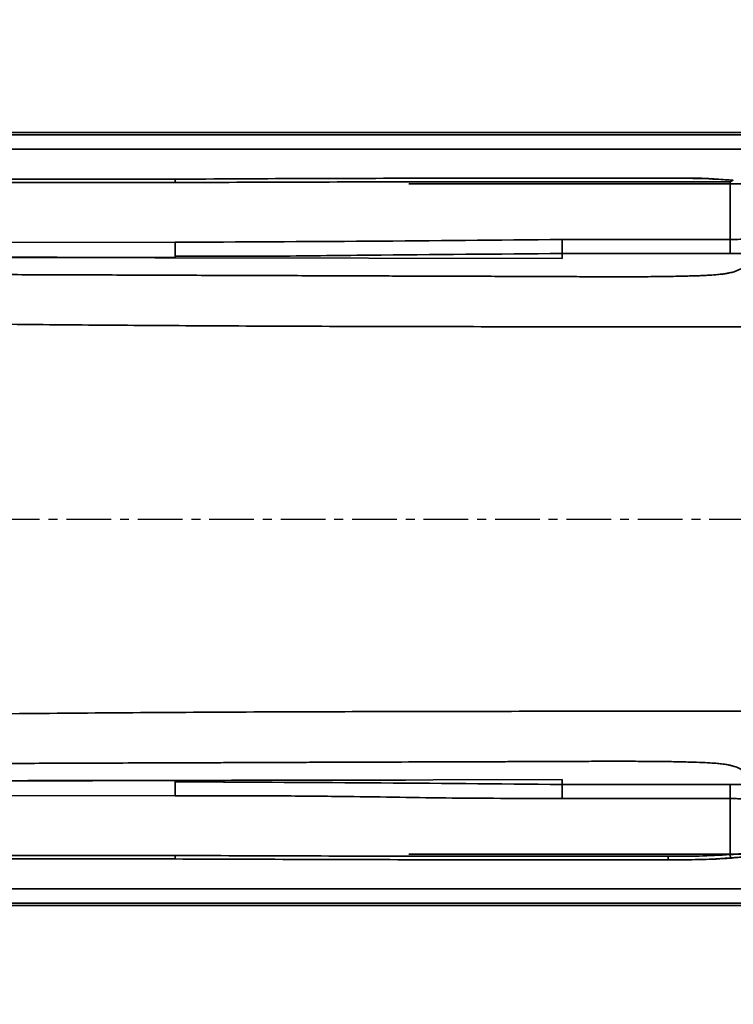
# Model space of a CAD drawing. Header units: millimetres. Extents: x 5717 to 9500, y -822 to 3039.
# Tile 12 of 31: x 7619 to 7720, y 742 to 882. Entities that reach past the tile are written whole.
import ezdxf

# ---------------------------------------------------------------- set-up
doc = ezdxf.new("R2010")
doc.units = ezdxf.units.MM
doc.header["$PDSIZE"] = -1
doc.linetypes.add('CENTER', pattern=[10.16, 6.35, -1.27, 1.27, -1.27])
doc.layers.add('细线层', color=7, linetype='Continuous')
doc.styles.get("Standard").update_dxf_attribs({"font": 'geniso.shx'})
doc.dimstyles.new('ISO-25', dxfattribs={"dimscale": 5, "dimtxt": 3.5, "dimasz": 4.5, "dimexe": 3.5, "dimexo": 0.625, "dimtad": 1, "dimdec": 1, "dimtxsty": 'Standard', "dimcen": 2.5, "dimclrd": 1, "dimclre": 1, "dimadec": 0, "dimazin": 0, "dimtfac": 1, "dimtdec": 1, "dimtmove": 1, "dimatfit": 3, "dimfxl": 1, "dimarcsym": 0})

# ---------------------------------------------------------------- blocks, each defined once
blk = doc.blocks.new('*U1')
at = {"color": 0, "linetype": 'CENTER', "transparency": 16777216}
blk.add_line((-294.49, 0), (458.69, 0), dxfattribs=at)
blk = doc.blocks.new('*D32')
at = {"color": 1, "lineweight": -2, "transparency": 16777216}
for p, q in [((7895.88, 1048.55), (7836.6, 1029.74)), ((7147.94, 811.21), (7815.15, 1022.94))]:
    blk.add_line(p, q, dxfattribs=at)
at = {"color": 1, "transparency": 16777216}
blk.add_solid([(7835.46, 1033.32), (7837.73, 1026.17), (7815.15, 1022.94)], dxfattribs=at)
at = {"layer": 'Defpoints', "color": 0, "transparency": 16777216}
for p in [(7815.15, 1022.94), (7147.94, 811.21)]:
    blk.add_point(p, dxfattribs=at)
at = {"color": 0, "transparency": 16777216, "insert": (7873.37, 1053.87), "char_height": 17.5, "attachment_point": 5, "rotation": 17.6057}
blk.add_mtext('{\\fHYSWLongFangSong|b1|i0|c134|p2;R700}', dxfattribs=at)

msp = doc.modelspace()

# ---------------------------------------------------------------- linework, layer by layer
at = {"color": 4}
msp.add_arc((7147.94, 811.21), 700, 225, 135, dxfattribs=at)
at = {"layer": '细线层', "linetype": 'Continuous', "lineweight": 35}
for p, q in [((7902.94, 865.88), (7462.15, 865.88)), ((7463.53, 866.21), (7902.94, 866.21)), ((7460.59, 863.85), (7902.94, 863.85)), ((7576.44, 859.58), (7641, 859.58)), ((7578.94, 859.58), (7641, 859.58)), ((7641, 859.08), (7578.94, 859.08)), ((7641, 859.58), (7641, 859.08)), ((7819.86, 858.9), (7674.26, 858.9)), ((7719.94, 850.98), (7719.94, 859.19)), ((7614.43, 850.55), (7641.01, 850.59)), ((7696.08, 850.98), (7719.94, 850.98)), ((7641.01, 848.6), (7641.01, 848.39)), ((7641.03, 848.4), (7641.03, 848.39)), ((7696.08, 848.26), (7641.03, 848.39)), ((7696.08, 848.98), (7696.08, 848.26)), ((7719.94, 848.98), (7696.08, 848.98)), ((7641.01, 773.82), (7641.01, 774.03)), ((7641.03, 774.03), (7696.08, 774.16)), ((7641.03, 774.02), (7641.03, 774.03)), ((7641.03, 774.02), (7641.03, 774.02)), ((7696.08, 774.16), (7696.08, 773.44)), ((7696.08, 773.44), (7719.94, 773.44)), ((7641.01, 771.83), (7614.44, 771.87)), ((7719.94, 771.44), (7696.08, 771.44)), ((7719.94, 763.46), (7719.94, 771.44)), ((7641, 762.84), (7504.06, 762.84)), ((7641, 762.84), (7576.94, 762.84)), ((7578.94, 763.34), (7641, 763.34)), ((7641, 762.84), (7578.94, 762.84)), ((7641, 762.84), (7641, 763.34)), ((7641, 762.84), (7641, 762.84)), ((7674.26, 763.52), (7819.86, 763.52)), ((7711.14, 762.73), (7711.14, 762.73)), ((7719.98, 762.96), (7719.94, 763.46)), ((7902.94, 758.57), (7460.59, 758.57)), ((7462.15, 756.54), (7902.94, 756.54)), ((7902.94, 756.21), (7463.53, 756.21))]:
    msp.add_line(p, q, dxfattribs=at)
at = {"layer": '细线层', "linetype": 'Continuous', "lineweight": 35, "flags": 128}
for points in [[(7641.01, 848.6), (7641.01, 848.66), (7641.01, 848.79), (7641.01, 848.99), (7641.01, 849.24), (7641.01, 849.53), (7641.01, 849.86), (7641.01, 850.22), (7641.01, 850.59)], [(7696.08, 848.98), (7696.08, 849.03), (7696.08, 849.15), (7696.08, 849.34), (7696.08, 849.59), (7696.08, 849.89), (7696.08, 850.23), (7696.08, 850.59), (7696.08, 850.98)], [(7719.94, 848.98), (7719.94, 849.03), (7719.94, 849.15), (7719.94, 849.34), (7719.94, 849.59), (7719.94, 849.89), (7719.94, 850.23), (7719.94, 850.59), (7719.94, 850.98)], [(7711.14, 762.73), (7711.14, 762.74), (7711.14, 762.77), (7711.14, 762.81), (7711.14, 762.87), (7711.14, 762.95), (7711.14, 763.04), (7711.14, 763.13), (7711.14, 763.23)]]:
    msp.add_lwpolyline(points, dxfattribs=at)
at = {"layer": '细线层', "linetype": 'Continuous', "lineweight": 35}
for centre, major_axis, ratio in [((7719.94, 851.1), (2, 0), 0.062164), ((7719.94, 849.1), (4, 0), 0.031082)]:
    msp.add_ellipse(centre, major_axis=major_axis, ratio=ratio, start_param=4.712389, end_param=6.283185, dxfattribs=at)
for points, knots in [([(7641, 859.58), (7641, 859.58), (7646.86, 859.58), (7658.58, 859.68), (7676.15, 859.69), (7693.67, 859.7), (7705.34, 859.69), (7711.14, 859.69)], [0, 0, 0, 0, 0.000001, 0.250567, 0.501167, 0.751759, 1, 1, 1, 1]), ([(7719.94, 859.19), (7705.34, 859.2), (7684.89, 859.2), (7658.58, 859.16), (7646.86, 859.11), (7641, 859.08)], [0, 0, 0, 0, 0.554678, 0.777338, 1, 1, 1, 1]), ([(7711.14, 859.69), (7712.96, 859.72), (7715.69, 859.77), (7718.41, 859.55), (7719.31, 859.48)], [0, 0, 0, 0, 0.667508, 1, 1, 1, 1]), ([(7711.14, 859.69), (7711.14, 859.69), (7711.14, 859.69), (7711.14, 859.69), (7711.14, 859.69), (7711.15, 859.69), (7711.17, 859.69), (7712.72, 859.69), (7715.8, 859.71), (7718.86, 859.52), (7720.4, 859.42)], [0, 0, 0, 0, 0.000005, 0.000042, 0.000145, 0.000531, 0.002026, 0.007912, 0.50008, 1, 1, 1, 1]), ([(7720.4, 859.42), (7720.25, 859.35), (7720.09, 859.27), (7719.94, 859.2), (7719.94, 859.19)], [0, 0, 0, 0, 0.98273, 1, 1, 1, 1]), ([(7641.01, 850.59), (7650.19, 850.63), (7668.55, 850.72), (7686.91, 850.89), (7696.08, 850.98)], [0, 0, 0, 0, 0.499995, 1, 1, 1, 1]), ([(7724.31, 849.13), (7724.24, 849.05), (7724.1, 848.9), (7723.9, 848.68), (7723.69, 848.46), (7723.47, 848.25), (7723.24, 848.02), (7723, 847.81), (7722.76, 847.61), (7722.51, 847.42), (7722.26, 847.25), (7722, 847.08), (7721.7, 846.91), (7721.36, 846.73), (7720.98, 846.56), (7720.58, 846.42), (7720.2, 846.31), (7719.82, 846.22), (7719.37, 846.14), (7718.76, 846.05), (7717.95, 845.97), (7717, 845.9), (7716.01, 845.85), (7714.88, 845.81), (7713.16, 845.76), (7710.69, 845.71), (7707.98, 845.69), (7705.17, 845.68), (7702.35, 845.68), (7699.55, 845.69), (7696.97, 845.7), (7694.18, 845.71), (7690.92, 845.72), (7687, 845.74), (7682.89, 845.75), (7678.85, 845.76), (7674.88, 845.78), (7670.98, 845.79), (7667.16, 845.81), (7661.33, 845.83), (7653.66, 845.85), (7645.41, 845.88), (7638.7, 845.91), (7633.41, 845.93), (7628.31, 845.94), (7623.4, 845.96), (7618.67, 845.98), (7614.13, 846), (7609.78, 846.01), (7604.88, 846.03), (7598.98, 846.05), (7591.91, 846.08), (7584.62, 846.11), (7577.46, 846.14), (7570.43, 846.17), (7563.29, 846.2), (7556.13, 846.24), (7549.11, 846.28), (7542.23, 846.33), (7535.5, 846.39), (7529.46, 846.47), (7524.3, 846.57), (7520.09, 846.69), (7516.51, 846.83), (7513.34, 846.97), (7510.33, 847.14), (7507.49, 847.31), (7504.75, 847.49), (7502.34, 847.65), (7500.13, 847.81), (7498.14, 847.96), (7496.29, 848.1), (7495.22, 848.2), (7494.75, 848.24)], [0, 0, 0, 0, 0.021366, 0.040428, 0.057542, 0.079156, 0.098634, 0.115976, 0.136123, 0.151667, 0.166478, 0.180717, 0.196703, 0.211181, 0.227909, 0.24157, 0.249773, 0.257, 0.26526, 0.272429, 0.28014, 0.287849, 0.291779, 0.295561, 0.303259, 0.310957, 0.318657, 0.326364, 0.334076, 0.341791, 0.349507, 0.355427, 0.364917, 0.376477, 0.387833, 0.398985, 0.409933, 0.420676, 0.431216, 0.441552, 0.468924, 0.494754, 0.509859, 0.52445, 0.538526, 0.552089, 0.565138, 0.577672, 0.589693, 0.6012, 0.618243, 0.63856, 0.659811, 0.678719, 0.697939, 0.718129, 0.738113, 0.757565, 0.776821, 0.796299, 0.815409, 0.830782, 0.846152, 0.861528, 0.876911, 0.893227, 0.911036, 0.92791, 0.945683, 0.959397, 0.97378, 0.988463, 1, 1, 1, 1]), ([(7641.03, 848.39), (7637.16, 848.4), (7629.24, 848.42), (7617.1, 848.44), (7604.42, 848.47), (7591.19, 848.5), (7577.48, 848.53), (7566.22, 848.56), (7559.55, 848.57), (7557.6, 848.58)], [0, 0, 0, 0, 0.139101, 0.284671, 0.436711, 0.59522, 0.7602, 0.929718, 1, 1, 1, 1]), ([(7641.03, 848.41), (7629.83, 848.44), (7607.12, 848.48), (7579.87, 848.54), (7563.26, 848.57), (7558.14, 848.58), (7557.62, 848.59)], [0, 0, 0, 0, 0.402508, 0.815837, 0.981138, 1, 1, 1, 1]), ([(7696.08, 848.98), (7686.92, 848.91), (7673.15, 848.82), (7654.79, 848.58), (7645.6, 848.59), (7641.01, 848.6)], [0, 0, 0, 0, 0.4993618, 0.7498452, 1, 1, 1, 1]), ([(7738.16, 838.55), (7737.88, 838.55), (7737.31, 838.55), (7736.62, 838.55), (7735.98, 838.55), (7735.54, 838.55), (7734.95, 838.55), (7734.1, 838.55), (7733.01, 838.55), (7731.65, 838.55), (7730.3, 838.55), (7728.63, 838.55), (7726.68, 838.55), (7724.61, 838.55), (7722.25, 838.55), (7719.63, 838.55), (7716.77, 838.55), (7713.19, 838.55), (7708.9, 838.55), (7704.03, 838.56), (7699.15, 838.56), (7690.12, 838.57), (7676.98, 838.59), (7659.74, 838.63), (7643.34, 838.71), (7627.77, 838.81), (7613.01, 838.96), (7598.25, 839.16), (7583.48, 839.44), (7568.72, 839.8), (7553.99, 840.29), (7542.08, 840.79), (7533.06, 841.25), (7526.83, 841.6), (7520.75, 841.98), (7514.91, 842.38), (7509.5, 842.79), (7504.74, 843.17), (7500.84, 843.51), (7497.41, 843.82), (7494.55, 844.09), (7492.08, 844.34), (7489.96, 844.56), (7488.01, 844.76), (7486.15, 844.96), (7484.95, 845.1), (7484.34, 845.16)], [0, 0, 0, 0, 0.069036, 0.138072, 0.159768, 0.181465, 0.203161, 0.224856, 0.246545, 0.257008, 0.267466, 0.277917, 0.285754, 0.293596, 0.30144, 0.309283, 0.317123, 0.324965, 0.336726, 0.348498, 0.360272, 0.37205, 0.41392, 0.455793, 0.497666, 0.533558, 0.56945, 0.605342, 0.641234, 0.677125, 0.713015, 0.748897, 0.764597, 0.780296, 0.795991, 0.81168, 0.82736, 0.843034, 0.858715, 0.8744, 0.895322, 0.916254, 0.93719, 0.958126, 0.979063, 1, 1, 1, 1]), ([(7484.34, 777.26), (7484.95, 777.33), (7486.15, 777.46), (7488.01, 777.66), (7489.96, 777.87), (7492.08, 778.08), (7494.55, 778.33), (7497.41, 778.6), (7500.84, 778.91), (7504.74, 779.25), (7509.5, 779.63), (7514.91, 780.04), (7520.75, 780.44), (7526.83, 780.82), (7533.06, 781.17), (7542.89, 781.67), (7556.44, 782.23), (7573.64, 782.76), (7590.86, 783.14), (7608.09, 783.41), (7625.31, 783.59), (7642.52, 783.71), (7659.74, 783.79), (7676.98, 783.83), (7690.66, 783.85), (7700.77, 783.86), (7706.2, 783.87), (7710.51, 783.87), (7713.7, 783.87), (7716.77, 783.87), (7719.63, 783.87), (7722.25, 783.87), (7724.61, 783.87), (7726.68, 783.87), (7728.63, 783.87), (7730.3, 783.87), (7731.65, 783.87), (7733.19, 783.87), (7734.41, 783.87), (7735.31, 783.87), (7735.92, 783.87), (7736.39, 783.87), (7737.17, 783.87), (7737.72, 783.87), (7738.16, 783.87)], [0, 0, 0, 0, 0.020937, 0.041874, 0.06281, 0.083746, 0.104678, 0.1256, 0.141286, 0.156966, 0.17264, 0.18832, 0.204009, 0.219704, 0.235403, 0.251103, 0.292964, 0.334837, 0.376711, 0.418584, 0.460458, 0.502332, 0.544206, 0.586079, 0.627949, 0.64365, 0.659346, 0.667194, 0.675039, 0.682881, 0.690721, 0.698564, 0.706408, 0.71425, 0.722087, 0.732538, 0.742996, 0.753459, 0.781061, 0.808673, 0.836286, 0.8639, 0.891515, 1, 1, 1, 1]), ([(7494.75, 774.18), (7495.14, 774.22), (7496.01, 774.29), (7497.55, 774.41), (7499.23, 774.54), (7500.94, 774.67), (7502.64, 774.79), (7504.5, 774.92), (7506.5, 775.05), (7508.72, 775.19), (7511, 775.32), (7513.29, 775.44), (7515.5, 775.55), (7517.73, 775.64), (7520.17, 775.73), (7522.88, 775.81), (7525.88, 775.88), (7529.63, 775.95), (7534.19, 776.01), (7539.49, 776.07), (7544.9, 776.11), (7550.87, 776.15), (7557.41, 776.19), (7564.6, 776.23), (7571.69, 776.26), (7578.25, 776.29), (7584.35, 776.31), (7590.42, 776.33), (7596.24, 776.36), (7603.12, 776.38), (7611.17, 776.41), (7621.31, 776.45), (7632.4, 776.49), (7641.1, 776.52), (7647.13, 776.54), (7650.18, 776.56), (7653.3, 776.57), (7656.48, 776.58), (7659.71, 776.59), (7667.33, 776.62), (7674.69, 776.64), (7681.77, 776.67), (7684.24, 776.68), (7686.74, 776.68), (7689.31, 776.69), (7691.9, 776.7), (7694.26, 776.71), (7696.66, 776.72), (7699.17, 776.73), (7702.06, 776.74), (7705.01, 776.74), (7707.47, 776.73), (7709.34, 776.72), (7711.11, 776.7), (7713.16, 776.66), (7715.23, 776.6), (7716.81, 776.53), (7717.95, 776.45), (7718.85, 776.36), (7719.54, 776.26), (7720.09, 776.14), (7720.78, 775.95), (7721.39, 775.68), (7722, 775.34), (7722.52, 775), (7722.94, 774.67), (7723.33, 774.32), (7723.66, 773.99), (7723.99, 773.64), (7724.2, 773.41), (7724.31, 773.29)], [0, 0, 0, 0, 0.009587, 0.021438, 0.034452, 0.045952, 0.057565, 0.069515, 0.083167, 0.096403, 0.110463, 0.123087, 0.133624, 0.143819, 0.153853, 0.164133, 0.174256, 0.184612, 0.199989, 0.215371, 0.230547, 0.246138, 0.265589, 0.285231, 0.305982, 0.324477, 0.339747, 0.356516, 0.374783, 0.388051, 0.41347, 0.441479, 0.472077, 0.505265, 0.513534, 0.521966, 0.530563, 0.539325, 0.548251, 0.557342, 0.602415, 0.609153, 0.615965, 0.622852, 0.629813, 0.637198, 0.644332, 0.649318, 0.657079, 0.665101, 0.673214, 0.681355, 0.685242, 0.689066, 0.696764, 0.704462, 0.712164, 0.719872, 0.727583, 0.737383, 0.747721, 0.75844, 0.788619, 0.818908, 0.847822, 0.879402, 0.907228, 0.939642, 0.96763, 1, 1, 1, 1]), ([(7558.03, 773.85), (7561.73, 773.85), (7569.59, 773.87), (7584.49, 773.9), (7602.3, 773.94), (7622.11, 773.99), (7634.87, 774.02), (7641.03, 774.03)], [0, 0, 0, 0, 0.133836, 0.283894, 0.538654, 0.777355, 1, 1, 1, 1]), ([(7558.05, 773.84), (7558.32, 773.84), (7563.15, 773.85), (7579.4, 773.88), (7606.78, 773.94), (7629.62, 773.98), (7641.03, 774.01)], [0, 0, 0, 0, 0.009666, 0.174874, 0.587712, 1, 1, 1, 1]), ([(7641.01, 773.82), (7650.2, 773.78), (7668.56, 773.69), (7686.92, 773.53), (7696.08, 773.44)], [0, 0, 0, 0, 0.500643, 1, 1, 1, 1]), ([(7641.01, 771.83), (7641.01, 772.07), (7641.01, 772.57), (7641.01, 773.22), (7641.01, 773.69), (7641.01, 773.78), (7641.01, 773.82)], [0, 0, 0, 0, 0.241127, 0.5, 0.758873, 1, 1, 1, 1]), ([(7641.03, 774.01), (7643.7, 774.02), (7648.67, 774.03), (7655.56, 774.05), (7661.32, 774.06), (7665.95, 774.07), (7669.45, 774.07), (7671.67, 774.07), (7672.87, 774.07), (7673.35, 774.07), (7673.59, 774.07), (7673.7, 774.07), (7673.76, 774.07), (7673.76, 774.07), (7673.76, 774.07)], [0, 0, 0, 0, 0.242484, 0.450696, 0.624657, 0.764411, 0.870062, 0.941902, 0.965442, 0.981376, 0.987383, 0.992506, 0.997124, 1, 1, 1, 1]), ([(7696.08, 771.44), (7696.08, 771.69), (7696.08, 772.2), (7696.08, 772.87), (7696.08, 773.34), (7696.08, 773.41), (7696.08, 773.44)], [0, 0, 0, 0, 0.240506, 0.5, 0.759494, 1, 1, 1, 1]), ([(7719.94, 773.44), (7720.46, 773.44), (7721.51, 773.44), (7722.83, 773.41), (7723.76, 773.37), (7723.88, 773.33), (7723.94, 773.32)], [0, 0, 0, 0, 0.249944, 0.499921, 0.749944, 1, 1, 1, 1]), ([(7719.94, 771.44), (7719.94, 771.69), (7719.94, 772.2), (7719.94, 772.87), (7719.94, 773.34), (7719.94, 773.41), (7719.94, 773.44)], [0, 0, 0, 0, 0.240506, 0.5, 0.759494, 1, 1, 1, 1]), ([(7696.08, 771.44), (7690.87, 771.45), (7680.66, 771.47), (7668.98, 771.69), (7660.94, 771.78), (7656.42, 771.81), (7652.65, 771.82), (7649.8, 771.83), (7648.03, 771.83), (7646.25, 771.83), (7643.99, 771.83), (7642.12, 771.83), (7641.01, 771.83)], [0, 0, 0, 0, 0.284264, 0.555759, 0.63643, 0.722118, 0.802105, 0.841965, 0.877093, 0.898363, 0.939332, 1, 1, 1, 1]), ([(7721.9, 771.34), (7721.89, 771.34), (7721.87, 771.35), (7721.71, 771.38), (7721.43, 771.4), (7721.05, 771.42), (7720.58, 771.44), (7720.19, 771.44), (7719.94, 771.44)], [0, 0, 0, 0, 0.050901, 0.202904, 0.438781, 0.585215, 0.727761, 1, 1, 1, 1]), ([(7719.94, 763.46), (7720.16, 763.48), (7720.61, 763.51), (7721.22, 763.55), (7721.67, 763.59), (7721.9, 763.61), (7721.93, 763.61), (7721.94, 763.61)], [0, 0, 0, 0, 0.215637, 0.43128, 0.64697, 0.861954, 1, 1, 1, 1]), ([(7641, 763.34), (7652.66, 763.29), (7670.19, 763.23), (7693.56, 763.23), (7705.28, 763.23), (7711.14, 763.23)], [0, 0, 0, 0, 0.498822, 0.749411, 1, 1, 1, 1]), ([(7711.14, 762.73), (7699.42, 762.72), (7676.04, 762.71), (7652.66, 762.8), (7641, 762.84)], [0, 0, 0, 0, 0.501185, 1, 1, 1, 1]), ([(7711.14, 763.23), (7712.61, 763.22), (7715.54, 763.21), (7718.47, 763.38), (7719.94, 763.46)], [0, 0, 0, 0, 0.499731, 1, 1, 1, 1]), ([(7711.14, 762.73), (7712.94, 762.72), (7716.55, 762.7), (7720.14, 763.01), (7721.94, 763.17)], [0, 0, 0, 0, 0.500009, 1, 1, 1, 1]), ([(7719.98, 762.96), (7719.65, 762.94), (7717.98, 762.81), (7715.04, 762.73), (7712.42, 762.73), (7711.14, 762.73)], [0, 0, 0, 0, 0.113086, 0.565581, 1, 1, 1, 1]), ([(7721.5, 763.11), (7721.49, 763.11), (7721.47, 763.11), (7721.29, 763.09), (7720.95, 763.05), (7720.49, 763.01), (7720.15, 762.98), (7719.98, 762.96)], [0, 0, 0, 0, 0.137181, 0.351228, 0.566854, 0.783251, 1, 1, 1, 1])]:
    msp.add_open_spline(points, degree=3, knots=knots, dxfattribs=at)

# ---------------------------------------------------------------- block references
at = {"color": 4, "linetype": 'CENTER'}
msp.add_blockref('*U1', (7310.44, 811.21), dxfattribs=at)

# ---------------------------------------------------------------- dimensions: what is measured, and where the dimension line sits
dim = msp.add_radius_dim(center=(7147.94, 811.21), mpoint=(7815.15, 1022.94), text='{\\fHYSWLongFangSong|b1|i0|c134|p2;<>}', dimstyle='ISO-25')
dim.commit()
dim.dimension.update_dxf_attribs({"geometry": '*D32', "text_midpoint": (7873.37, 1053.87)})

doc.saveas('drawing.dxf')
